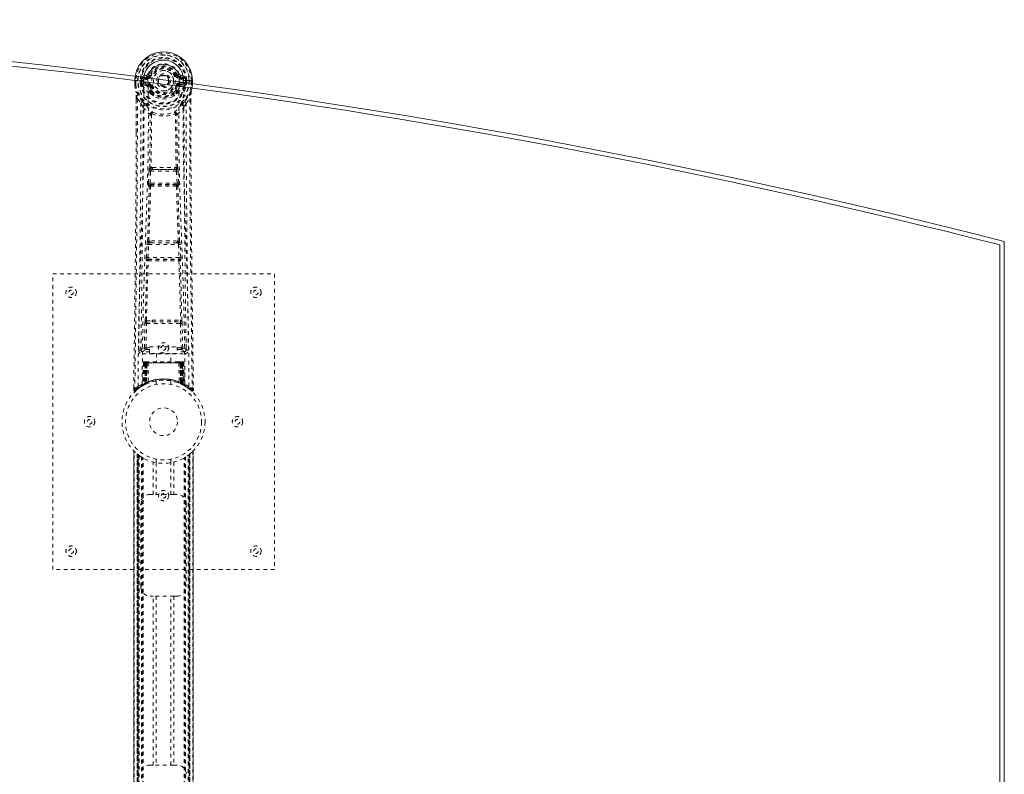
# Model space of a CAD drawing. Header units: inches. Extents: x 18.3 to 113.8, y 45.7 to 81.4.
# Tile 5 of 5: x 87.2 to 113.8, y 61 to 81.4. Entities that reach past the tile are written whole.
import ezdxf

# ---------------------------------------------------------------- set-up
doc = ezdxf.new("R2010")
doc.units = ezdxf.units.IN
doc.header["$MEASUREMENT"] = 0
doc.linetypes.add('SLD-Dashed', pattern=[0.075, 0.05, -0.025])
doc.linetypes.add('SLD-Solid', pattern=[0])

msp = doc.modelspace()

# ---------------------------------------------------------------- linework, layer by layer
at = {"color": 7, "linetype": 'SLD-Dashed', "lineweight": 0}
for p, q in [((90.702, 79.924), (90.647, 79.947)), ((90.291, 79.779), (90.291, 79.662)), ((90.295, 79.779), (90.291, 79.779)), ((90.291, 79.662), (90.291, 79.658)), ((90.292, 79.779), (90.292, 79.662)), ((90.348, 79.778), (90.295, 79.779)), ((90.321, 79.776), (90.321, 79.662)), ((90.371, 79.778), (90.348, 79.778)), ((90.529, 79.778), (90.371, 79.778)), ((90.442, 79.705), (90.442, 79.776)), ((90.442, 79.705), (90.472, 79.706)), ((90.442, 79.705), (90.442, 79.705)), ((90.477, 79.776), (90.472, 79.776)), ((90.472, 79.776), (90.472, 79.706)), ((90.472, 79.706), (90.477, 79.687)), ((90.477, 79.697), (90.477, 79.776)), ((90.477, 79.687), (90.477, 79.697)), ((90.614, 79.92), (90.495, 79.896)), ((90.512, 79.708), (90.512, 79.678)), ((90.512, 79.708), (90.642, 79.708)), ((90.642, 79.653), (90.512, 79.678)), ((90.512, 79.678), (90.642, 79.678)), ((90.525, 79.86), (90.642, 79.88)), ((90.525, 79.86), (90.525, 79.83)), ((90.642, 79.86), (90.525, 79.86)), ((90.642, 79.83), (90.525, 79.83)), ((90.535, 79.857), (90.529, 79.778)), ((90.642, 79.88), (90.642, 79.86)), ((90.642, 79.83), (90.642, 79.86)), ((90.642, 79.708), (90.642, 79.678)), ((90.642, 79.653), (90.642, 79.678)), ((90.647, 79.816), (90.649, 79.842)), ((90.647, 79.813), (90.647, 79.816)), ((90.702, 79.924), (90.724, 79.914)), ((91.417, 79.914), (91.439, 79.924)), ((91.439, 79.924), (91.443, 79.916)), ((91.499, 79.88), (91.616, 79.86)), ((91.499, 79.88), (91.499, 79.86)), ((91.616, 79.86), (91.499, 79.86)), ((91.499, 79.83), (91.499, 79.86)), ((91.616, 79.83), (91.499, 79.83)), ((91.499, 79.708), (91.499, 79.678)), ((91.499, 79.708), (91.629, 79.708)), ((91.629, 79.678), (91.499, 79.653)), ((91.499, 79.653), (91.499, 79.678)), ((91.499, 79.678), (91.629, 79.678)), ((91.646, 79.896), (91.527, 79.92)), ((91.616, 79.83), (91.616, 79.86)), ((91.629, 79.678), (91.629, 79.708)), ((91.664, 79.776), (91.669, 79.776)), ((91.664, 79.697), (91.664, 79.776)), ((91.669, 79.706), (91.664, 79.687)), ((91.664, 79.687), (91.664, 79.697)), ((91.669, 79.706), (91.669, 79.776)), ((91.699, 79.776), (91.699, 79.705)), ((91.699, 79.776), (91.699, 79.776)), ((91.699, 79.705), (91.699, 79.705)), ((91.821, 79.662), (91.821, 79.776)), ((91.849, 79.777), (91.849, 79.779)), ((91.849, 79.662), (91.849, 79.685)), ((91.85, 79.685), (91.85, 79.662)), ((91.85, 79.658), (91.85, 79.662)), ((90.484, 79.66), (90.487, 79.656)), ((90.487, 79.656), (90.488, 79.655)), ((90.487, 79.656), (90.488, 79.656)), ((90.498, 79.645), (90.488, 79.656)), ((90.498, 79.645), (90.612, 79.624)), ((90.724, 79.623), (90.697, 79.612)), ((90.702, 79.463), (90.702, 79.481)), ((90.722, 79.417), (90.71, 79.434)), ((90.726, 79.487), (90.726, 79.468)), ((91.415, 79.468), (91.416, 79.487)), ((91.444, 79.612), (91.417, 79.623)), ((91.439, 79.463), (91.439, 79.481)), ((91.529, 79.624), (91.643, 79.645)), ((91.654, 79.656), (91.643, 79.645)), ((91.643, 79.645), (91.643, 79.645)), ((91.643, 79.645), (91.643, 79.645)), ((91.654, 79.656), (91.658, 79.66)), ((90.333, 79.278), (90.33, 78.353)), ((90.334, 78.353), (90.334, 79.277)), ((90.363, 79.276), (90.459, 79.161)), ((91.682, 79.161), (91.778, 79.276)), ((91.807, 79.223), (91.807, 79.277)), ((91.808, 79.278), (91.808, 79.224)), ((90.743, 78.858), (90.743, 78.858)), ((91.398, 78.858), (91.398, 78.858)), ((90.66, 77.005), (90.677, 77.322)), ((90.705, 77.003), (90.721, 77.32)), ((90.721, 77.32), (91.42, 77.32)), ((90.771, 77.419), (90.731, 77.418)), ((90.74, 77.365), (90.779, 77.365)), ((91.362, 77.365), (90.779, 77.365)), ((91.362, 77.365), (91.401, 77.365)), ((91.41, 77.418), (91.37, 77.419)), ((91.42, 77.32), (91.436, 77.003)), ((91.481, 77.005), (91.464, 77.322)), ((91.436, 77.003), (90.705, 77.003)), ((90.684, 76.911), (90.67, 76.915)), ((90.728, 76.953), (90.714, 76.958)), ((90.714, 76.958), (91.427, 76.958)), ((91.427, 76.958), (91.413, 76.953)), ((91.457, 76.911), (91.472, 76.915)), ((90.705, 75.434), (90.672, 75.434)), ((91.469, 75.433), (91.436, 75.434)), ((90.605, 74.987), (90.622, 75.34)), ((90.65, 74.985), (90.667, 75.338)), ((90.667, 75.338), (91.474, 75.338)), ((90.714, 75.383), (90.682, 75.382)), ((91.427, 75.383), (90.714, 75.383)), ((91.427, 75.383), (91.459, 75.382)), ((91.474, 75.338), (91.491, 74.985)), ((91.536, 74.987), (91.519, 75.34)), ((90.612, 74.897), (90.62, 74.894)), ((91.491, 74.985), (90.65, 74.985)), ((90.664, 74.937), (90.656, 74.94)), ((90.656, 74.94), (91.485, 74.94)), ((91.485, 74.94), (91.477, 74.937)), ((91.521, 74.894), (91.529, 74.897)), ((88.071, 66.545), (88.071, 74.545)), ((88.071, 74.545), (94.071, 74.545)), ((94.071, 74.545), (94.071, 66.545)), ((90.609, 73.288), (90.766, 73.294)), ((91.375, 73.294), (91.532, 73.288)), ((90.552, 72.542), (90.567, 73.204)), ((90.597, 72.541), (90.612, 73.202)), ((90.612, 73.202), (91.529, 73.202)), ((90.62, 73.243), (90.773, 73.245)), ((90.773, 73.245), (91.368, 73.245)), ((91.368, 73.245), (91.521, 73.243)), ((91.529, 73.202), (91.545, 72.541)), ((91.589, 72.542), (91.574, 73.204)), ((90.462, 72.775), (90.458, 72.488)), ((91.683, 72.488), (91.679, 72.775)), ((90.458, 72.485), (90.459, 72.477)), ((90.597, 72.496), (90.597, 72.541)), ((90.597, 72.541), (90.691, 72.541)), ((90.597, 72.496), (90.691, 72.496)), ((90.691, 72.572), (91.441, 72.572)), ((90.691, 72.392), (90.691, 72.572)), ((91.441, 72.572), (91.441, 72.392)), ((91.441, 72.541), (91.545, 72.541)), ((91.441, 72.496), (91.545, 72.496)), ((91.545, 72.496), (91.545, 72.541)), ((91.682, 72.477), (91.683, 72.485)), ((90.503, 72.439), (90.503, 72.379)), ((90.691, 72.439), (90.503, 72.439)), ((90.503, 72.379), (91.638, 72.379)), ((91.441, 72.392), (90.691, 72.392)), ((90.876, 72.392), (90.876, 72.17)), ((91.266, 72.17), (91.266, 72.392)), ((91.638, 72.439), (91.441, 72.439)), ((91.638, 72.379), (91.638, 72.439)), ((90.525, 72.141), (90.504, 71.536)), ((90.538, 72.141), (90.517, 71.544)), ((90.538, 72.141), (90.525, 72.141)), ((90.559, 72.145), (90.536, 71.551)), ((90.556, 72.141), (90.536, 71.554)), ((90.624, 72.141), (90.556, 72.141)), ((90.564, 72.141), (90.563, 71.584)), ((90.572, 72.17), (90.564, 72.17)), ((90.571, 72.141), (90.564, 72.141)), ((90.578, 72.17), (90.568, 72.17)), ((90.571, 72.141), (91.57, 72.141)), ((90.571, 71.588), (90.571, 72.141)), ((90.577, 71.591), (90.577, 72.141)), ((90.577, 72.141), (90.584, 72.141)), ((90.584, 72.17), (90.578, 72.17)), ((90.584, 72.141), (90.584, 71.594)), ((91.557, 72.141), (90.584, 72.141)), ((90.64, 72.17), (90.586, 72.17)), ((90.596, 72.141), (90.595, 71.599)), ((90.602, 72.17), (90.596, 72.17)), ((90.602, 72.141), (90.596, 72.141)), ((90.602, 72.17), (90.64, 72.17)), ((90.602, 72.141), (91.539, 72.141)), ((90.602, 71.602), (90.602, 72.141)), ((90.604, 71.59), (90.624, 72.141)), ((90.624, 72.141), (90.605, 71.59)), ((90.655, 72.141), (90.624, 72.141)), ((90.624, 72.141), (90.624, 72.141)), ((90.655, 72.141), (90.65, 71.619)), ((90.662, 72.17), (90.654, 72.17)), ((91.487, 72.141), (90.655, 72.141)), ((91.479, 72.17), (90.662, 72.17)), ((91.487, 72.17), (91.479, 72.17)), ((91.487, 72.141), (91.491, 71.619)), ((91.517, 72.141), (91.487, 72.141)), ((91.555, 72.17), (91.501, 72.17)), ((91.501, 72.17), (91.539, 72.17)), ((91.536, 71.59), (91.517, 72.141)), ((91.517, 72.141), (91.518, 72.141)), ((91.518, 72.141), (91.537, 71.59)), ((91.585, 72.141), (91.518, 72.141)), ((91.545, 72.17), (91.539, 72.17)), ((91.545, 72.141), (91.539, 72.141)), ((91.539, 72.141), (91.539, 71.602)), ((91.546, 71.599), (91.545, 72.141)), ((91.563, 72.17), (91.557, 72.17)), ((91.557, 71.594), (91.557, 72.141)), ((91.557, 72.141), (91.564, 72.141)), ((91.573, 72.17), (91.563, 72.17)), ((91.564, 72.141), (91.564, 71.591)), ((91.577, 72.17), (91.57, 72.17)), ((91.577, 72.141), (91.57, 72.141)), ((91.57, 72.141), (91.57, 71.588)), ((91.578, 71.584), (91.577, 72.141)), ((91.605, 71.551), (91.582, 72.145)), ((91.585, 72.141), (91.605, 71.554)), ((91.603, 72.141), (91.624, 71.544)), ((91.616, 72.141), (91.603, 72.141)), ((91.616, 72.141), (91.638, 71.536)), ((90.265, 71.471), (90.264, 71.404)), ((90.265, 71.471), (90.264, 71.404)), ((90.264, 71.404), (90.294, 71.403)), ((90.266, 71.467), (90.266, 71.404)), ((90.313, 71.382), (90.355, 71.416)), ((90.489, 71.511), (90.502, 71.519)), ((90.504, 71.536), (90.517, 71.544)), ((90.521, 71.529), (90.587, 71.564)), ((90.536, 71.554), (90.604, 71.59)), ((90.563, 71.584), (90.571, 71.588)), ((90.576, 71.558), (90.563, 71.584)), ((90.576, 71.558), (90.567, 71.554)), ((90.583, 71.562), (90.576, 71.558)), ((90.584, 71.594), (90.577, 71.591)), ((90.589, 71.564), (90.577, 71.591)), ((90.581, 71.56), (90.589, 71.564)), ((90.596, 71.568), (90.584, 71.594)), ((90.587, 71.564), (90.588, 71.564)), ((90.588, 71.564), (90.596, 71.567)), ((90.595, 71.599), (90.602, 71.602)), ((90.607, 71.573), (90.595, 71.599)), ((90.614, 71.576), (90.602, 71.602)), ((90.605, 71.59), (90.604, 71.59)), ((90.614, 71.576), (90.607, 71.573)), ((90.871, 71.652), (90.871, 71.556)), ((91.271, 71.556), (91.271, 71.652)), ((91.539, 71.602), (91.528, 71.576)), ((91.534, 71.573), (91.528, 71.576)), ((91.546, 71.599), (91.534, 71.573)), ((91.537, 71.59), (91.536, 71.59)), ((91.537, 71.59), (91.605, 71.554)), ((91.539, 71.602), (91.546, 71.599)), ((91.557, 71.594), (91.545, 71.568)), ((91.564, 71.591), (91.552, 71.564)), ((91.553, 71.564), (91.554, 71.564)), ((91.554, 71.564), (91.569, 71.556)), ((91.564, 71.591), (91.557, 71.594)), ((91.57, 71.588), (91.558, 71.562)), ((91.565, 71.558), (91.558, 71.562)), ((91.578, 71.584), (91.565, 71.558)), ((91.592, 71.545), (91.565, 71.558)), ((91.57, 71.588), (91.578, 71.584)), ((91.586, 71.547), (91.621, 71.529)), ((91.624, 71.544), (91.638, 71.536)), ((91.633, 71.523), (91.646, 71.515)), ((91.639, 71.519), (91.652, 71.511)), ((91.786, 71.416), (91.828, 71.382)), ((91.847, 71.403), (91.827, 71.381)), ((91.877, 71.404), (91.876, 71.471)), ((90.265, 69.758), (90.265, 57.331)), ((90.266, 69.76), (90.266, 57.33)), ((90.266, 57.331), (90.266, 69.759)), ((90.266, 69.759), (90.266, 69.758)), ((90.278, 57.343), (90.278, 69.747)), ((90.356, 57.413), (90.356, 69.676)), ((90.356, 69.676), (90.356, 57.413)), ((90.36, 69.673), (90.36, 57.417)), ((90.4, 69.641), (90.364, 69.669)), ((90.364, 57.421), (90.364, 69.669)), ((90.364, 69.669), (90.364, 57.421)), ((90.37, 69.665), (90.37, 57.425)), ((90.379, 57.432), (90.379, 69.657)), ((90.38, 57.433), (90.38, 69.657)), ((90.382, 69.655), (90.382, 57.435)), ((90.384, 69.654), (90.384, 57.436)), ((90.415, 69.631), (90.415, 57.459)), ((90.472, 69.592), (90.468, 69.595)), ((90.472, 57.498), (90.472, 69.592)), ((90.498, 57.513), (90.498, 69.577)), ((90.515, 57.523), (90.515, 69.566)), ((91.626, 57.523), (91.626, 69.566)), ((91.644, 57.513), (91.644, 69.577)), ((91.669, 57.498), (91.669, 69.592)), ((91.735, 57.453), (91.735, 69.637)), ((91.757, 57.436), (91.757, 69.654)), ((91.759, 57.435), (91.759, 69.655)), ((91.761, 69.657), (91.763, 69.658)), ((91.761, 69.657), (91.761, 57.433)), ((91.765, 69.66), (91.765, 57.43)), ((91.781, 69.673), (91.775, 69.668)), ((91.777, 69.669), (91.777, 57.421)), ((91.777, 57.421), (91.777, 69.669)), ((91.78, 57.418), (91.78, 69.671)), ((91.786, 69.676), (91.781, 69.673)), ((91.781, 57.417), (91.781, 69.673)), ((91.786, 69.676), (91.786, 57.413)), ((91.786, 57.413), (91.786, 69.676)), ((91.864, 69.747), (91.864, 57.343)), ((91.876, 57.329), (91.876, 69.76)), ((91.876, 69.759), (91.876, 57.331)), ((91.876, 57.331), (91.876, 69.758)), ((90.789, 68.58), (90.789, 69.456)), ((90.871, 69.534), (90.871, 69.437)), ((90.873, 69.437), (90.873, 68.58)), ((91.268, 68.58), (91.268, 69.437)), ((91.271, 69.437), (91.271, 69.534)), ((91.352, 69.456), (91.352, 68.58)), ((90.706, 68.58), (90.789, 68.58)), ((91.352, 68.58), (90.789, 68.58)), ((91.352, 68.58), (91.436, 68.58)), ((90.456, 66.08), (90.456, 68.33)), ((91.686, 68.33), (91.686, 66.08)), ((94.071, 66.545), (88.071, 66.545)), ((90.789, 65.83), (90.706, 65.83)), ((90.789, 61.26), (90.789, 65.83)), ((91.352, 65.83), (90.789, 65.83)), ((90.873, 65.83), (90.873, 61.26)), ((91.268, 61.26), (91.268, 65.83)), ((91.352, 65.83), (91.352, 61.26)), ((91.436, 65.83), (91.352, 65.83)), ((90.706, 61.26), (90.789, 61.26)), ((91.352, 61.26), (90.789, 61.26)), ((91.352, 61.26), (91.436, 61.26))]:
    msp.add_line(p, q, dxfattribs=at)
at = {"color": 7, "linetype": 'SLD-Solid', "lineweight": 15}
for p, q in [((91.493, 79.732), (91.494, 79.813)), ((91.494, 79.816), (91.494, 79.813)), ((91.611, 79.716), (91.612, 79.778)), ((91.77, 79.778), (91.612, 79.778)), ((91.793, 79.778), (91.77, 79.778)), ((91.846, 79.779), (91.793, 79.778)), ((91.85, 79.779), (91.846, 79.779)), ((91.849, 79.685), (91.849, 79.777)), ((91.85, 79.779), (91.85, 79.685)), ((113.821, 75.42), (113.821, 51.67)), ((113.702, 51.762), (113.702, 75.328)), ((113.702, 75.328), (113.702, 51.762))]:
    msp.add_line(p, q, dxfattribs=at)
at = {"color": 7, "linetype": 'SLD-Solid', "lineweight": 15, "flags": 128}
for points in [[(90.649, 79.842), (90.653, 79.892), (90.676, 79.967), (90.715, 80.035), (90.769, 80.095), (90.834, 80.144), (90.908, 80.18), (90.988, 80.202), (91.071, 80.209), (91.153, 80.202), (91.233, 80.18), (91.307, 80.144), (91.372, 80.095), (91.426, 80.035), (91.465, 79.967), (91.488, 79.892), (91.494, 79.816), (91.494, 79.816)], [(91.849, 79.778), (91.849, 79.778), (91.85, 79.778), (91.85, 79.779)]]:
    msp.add_lwpolyline(points, dxfattribs=at)
at = {"color": 7, "linetype": 'SLD-Dashed', "lineweight": 0, "flags": 128}
for points in [[(90.301, 79.893), (90.299, 79.884), (90.291, 79.778)], [(90.291, 79.779), (90.299, 79.884), (90.301, 79.893)], [(90.291, 79.779), (90.291, 79.778), (90.292, 79.778), (90.292, 79.778)], [(90.291, 79.662), (90.304, 79.565), (90.32, 79.489)], [(90.291, 79.658), (90.292, 79.658), (90.294, 79.658), (90.297, 79.659), (90.301, 79.659), (90.305, 79.66), (90.31, 79.661), (90.315, 79.661), (90.321, 79.662)], [(90.292, 79.662), (90.292, 79.662), (90.291, 79.662), (90.291, 79.662)], [(90.321, 79.662), (90.314, 79.662), (90.308, 79.662), (90.303, 79.662), (90.298, 79.662), (90.294, 79.662), (90.292, 79.662)], [(90.383, 71.497), (90.39, 72.544), (90.41, 73.589), (90.439, 74.631), (90.474, 75.669), (90.508, 76.703), (90.534, 77.733), (90.542, 78.758), (90.53, 79.778)], [(90.472, 79.706), (90.472, 79.706), (90.472, 79.706)], [(90.477, 79.697), (90.494, 79.705), (90.512, 79.708)], [(90.525, 79.83), (90.502, 79.834), (90.482, 79.847)], [(90.492, 71.553), (90.501, 72.598), (90.522, 73.64), (90.554, 74.68), (90.591, 75.715), (90.627, 76.747), (90.654, 77.773), (90.662, 78.795), (90.647, 79.813)], [(90.642, 79.88), (90.679, 79.895), (90.692, 79.908)], [(90.692, 79.908), (90.698, 79.916), (90.702, 79.924)], [(90.752, 79.903), (90.746, 79.905), (90.741, 79.907), (90.736, 79.909), (90.732, 79.911), (90.729, 79.912), (90.726, 79.913), (90.725, 79.914), (90.724, 79.914)], [(91.39, 79.903), (91.395, 79.905), (91.4, 79.907), (91.405, 79.909), (91.409, 79.911), (91.412, 79.912), (91.415, 79.913), (91.417, 79.914), (91.417, 79.914)], [(91.649, 71.553), (91.641, 72.598), (91.619, 73.641), (91.588, 74.68), (91.55, 75.716), (91.514, 76.747), (91.488, 77.774), (91.48, 78.796), (91.493, 79.732)], [(91.758, 71.497), (91.751, 72.544), (91.732, 73.589), (91.702, 74.631), (91.667, 75.669), (91.633, 76.703), (91.608, 77.733), (91.599, 78.758), (91.611, 79.716)], [(91.659, 79.847), (91.639, 79.834), (91.616, 79.83)], [(91.629, 79.708), (91.648, 79.705), (91.664, 79.697)], [(91.669, 79.776), (91.673, 79.776), (91.68, 79.776), (91.689, 79.776), (91.699, 79.776)], [(91.669, 79.706), (91.669, 79.706), (91.669, 79.706)], [(91.85, 79.662), (91.837, 79.565), (91.821, 79.489)], [(91.85, 79.658), (91.849, 79.658), (91.847, 79.658), (91.844, 79.659), (91.841, 79.659), (91.836, 79.66), (91.831, 79.661), (91.826, 79.661), (91.821, 79.662)], [(91.849, 79.662), (91.847, 79.662), (91.843, 79.662), (91.839, 79.662), (91.833, 79.662), (91.827, 79.662), (91.821, 79.662)], [(91.85, 79.662), (91.851, 79.662), (91.849, 79.662), (91.849, 79.662)], [(90.291, 79.658), (90.303, 79.568), (90.322, 79.478)], [(90.32, 79.489), (90.32, 79.483), (90.322, 79.478)], [(90.501, 79.2), (90.401, 79.324), (90.322, 79.478)], [(90.64, 79.601), (90.626, 79.618), (90.612, 79.624)], [(90.702, 79.481), (90.67, 79.534), (90.64, 79.601)], [(90.697, 79.612), (90.724, 79.549), (90.754, 79.499)], [(90.722, 79.417), (90.796, 79.359), (90.853, 79.329)], [(90.752, 79.635), (90.746, 79.633), (90.741, 79.631), (90.736, 79.629), (90.732, 79.627), (90.729, 79.625), (90.726, 79.624), (90.725, 79.624), (90.724, 79.623)], [(91.288, 79.329), (91.345, 79.359), (91.42, 79.417)], [(91.387, 79.499), (91.417, 79.549), (91.444, 79.612)], [(91.39, 79.635), (91.395, 79.633), (91.4, 79.631), (91.405, 79.629), (91.409, 79.627), (91.412, 79.625), (91.415, 79.624), (91.417, 79.624), (91.417, 79.623)], [(91.439, 79.481), (91.472, 79.534), (91.501, 79.601)], [(91.501, 79.601), (91.515, 79.618), (91.529, 79.624)], [(91.64, 79.2), (91.741, 79.324), (91.82, 79.478)], [(91.82, 79.478), (91.837, 79.558), (91.85, 79.658)], [(91.82, 79.478), (91.821, 79.483), (91.821, 79.489)], [(90.363, 79.276), (90.361, 77.81), (90.352, 76.338), (90.338, 74.891), (90.335, 74.67), (90.333, 74.44), (90.33, 74.237), (90.328, 74.038), (90.325, 73.823), (90.323, 73.673), (90.321, 73.516), (90.319, 73.359), (90.318, 73.242), (90.316, 73.102), (90.314, 72.94), (90.309, 72.608), (90.307, 72.403), (90.304, 72.149), (90.3, 71.887), (90.297, 71.639), (90.294, 71.403)], [(90.333, 79.278), (90.333, 79.277), (90.334, 79.277), (90.336, 79.277), (90.34, 79.276), (90.345, 79.276), (90.351, 79.276), (90.357, 79.276), (90.363, 79.276)], [(90.459, 79.161), (90.459, 78.64), (90.457, 78.107), (90.454, 77.562), (90.451, 77.047), (90.447, 76.517), (90.441, 75.965), (90.436, 75.476), (90.433, 75.219), (90.43, 74.946), (90.426, 74.657), (90.422, 74.353), (90.419, 74.078), (90.416, 73.837), (90.413, 73.646), (90.41, 73.431), (90.407, 73.19), (90.404, 72.965), (90.402, 72.772), (90.4, 72.612), (90.398, 72.485)], [(91.743, 72.485), (91.742, 72.621), (91.739, 72.793), (91.737, 73.002), (91.733, 73.247), (91.73, 73.496), (91.727, 73.716), (91.725, 73.869), (91.723, 74.007), (91.722, 74.129), (91.72, 74.284), (91.718, 74.447), (91.716, 74.603), (91.706, 75.417), (91.697, 76.235), (91.689, 77.208), (91.684, 78.197), (91.682, 79.161)], [(91.778, 79.276), (91.78, 77.812), (91.789, 76.338), (91.803, 74.891), (91.806, 74.644), (91.809, 74.386), (91.812, 74.17), (91.815, 73.941), (91.818, 73.691), (91.821, 73.42), (91.824, 73.202), (91.827, 72.939), (91.832, 72.616), (91.834, 72.405), (91.838, 72.147), (91.841, 71.885), (91.844, 71.637), (91.847, 71.403)], [(91.806, 79.277), (91.807, 79.277), (91.808, 79.277), (91.808, 79.278)], [(91.808, 79.224), (91.816, 76.654), (91.844, 74.029), (91.877, 71.404)], [(90.518, 79.047), (90.605, 78.947), (90.705, 78.859)], [(90.596, 79.111), (90.606, 79.103), (90.611, 79.096)], [(90.753, 78.869), (90.748, 78.878), (90.741, 78.884), (90.733, 78.888), (90.725, 78.888), (90.718, 78.884), (90.711, 78.878), (90.707, 78.869), (90.705, 78.859)], [(91.436, 78.859), (91.434, 78.869), (91.43, 78.878), (91.423, 78.884), (91.416, 78.888), (91.408, 78.888), (91.4, 78.884), (91.393, 78.878), (91.388, 78.869)], [(91.436, 78.859), (91.537, 78.947), (91.623, 79.047)], [(91.53, 79.096), (91.535, 79.102), (91.545, 79.111)], [(90.696, 77.412), (90.706, 78.132), (90.707, 78.851)], [(90.743, 78.858), (90.742, 78.139), (90.731, 77.418)], [(91.41, 77.418), (91.399, 78.139), (91.398, 78.858)], [(91.446, 77.412), (91.435, 78.132), (91.434, 78.851)], [(90.33, 78.353), (90.325, 76.654), (90.298, 74.029), (90.265, 71.471)], [(90.677, 77.322), (90.682, 77.322), (90.692, 77.322), (90.706, 77.321), (90.721, 77.32)], [(90.74, 77.365), (90.739, 77.364), (90.737, 77.363), (90.734, 77.36), (90.728, 77.35), (90.724, 77.336), (90.721, 77.32)], [(90.771, 77.419), (91.071, 77.42), (91.37, 77.419)], [(90.779, 77.365), (91.071, 77.366), (91.362, 77.365)], [(91.42, 77.32), (91.435, 77.321), (91.449, 77.322), (91.459, 77.322), (91.464, 77.322)], [(90.66, 77.005), (90.665, 77.005), (90.676, 77.004), (90.69, 77.003), (90.705, 77.003)], [(90.714, 76.958), (90.709, 76.962), (90.706, 76.971), (90.705, 76.978), (90.704, 76.986), (90.704, 76.994), (90.705, 77.003)], [(91.436, 77.003), (91.437, 76.994), (91.437, 76.986), (91.437, 76.978), (91.436, 76.971), (91.432, 76.962), (91.427, 76.958)], [(91.436, 77.003), (91.451, 77.003), (91.465, 77.004), (91.476, 77.005), (91.481, 77.005)], [(90.638, 75.429), (90.662, 76.171), (90.684, 76.911)], [(90.672, 75.434), (90.697, 76.176), (90.719, 76.916)], [(91.422, 76.916), (91.444, 76.176), (91.469, 75.433)], [(91.504, 75.429), (91.479, 76.171), (91.457, 76.911)], [(90.622, 75.34), (90.625, 75.372), (90.625, 75.374)], [(90.622, 75.34), (90.627, 75.34), (90.637, 75.339), (90.652, 75.338), (90.667, 75.338)], [(91.474, 75.338), (91.489, 75.338), (91.504, 75.339), (91.514, 75.34), (91.519, 75.34)], [(91.519, 75.34), (91.516, 75.372), (91.516, 75.374)], [(90.576, 73.285), (90.596, 74.091), (90.62, 74.894)], [(90.605, 74.987), (90.61, 74.987), (90.62, 74.986), (90.635, 74.986), (90.65, 74.985)], [(90.609, 73.288), (90.629, 74.094), (90.654, 74.898)], [(91.487, 74.898), (91.512, 74.094), (91.532, 73.288)], [(91.491, 74.985), (91.506, 74.986), (91.521, 74.986), (91.531, 74.987), (91.536, 74.987)], [(91.565, 73.285), (91.546, 74.091), (91.521, 74.894)], [(90.766, 73.294), (91.071, 73.294), (91.375, 73.294)], [(90.567, 73.204), (90.572, 73.203), (90.582, 73.203), (90.597, 73.203), (90.612, 73.202)], [(90.773, 73.245), (91.071, 73.245), (91.368, 73.245)], [(91.529, 73.202), (91.544, 73.203), (91.559, 73.203), (91.569, 73.203), (91.574, 73.204)], [(90.552, 72.542), (90.482, 72.514), (90.458, 72.485)], [(90.503, 72.439), (90.527, 72.468), (90.597, 72.496)], [(90.552, 72.542), (90.557, 72.542), (90.567, 72.542), (90.581, 72.542), (90.597, 72.541)], [(91.545, 72.541), (91.561, 72.542), (91.575, 72.542), (91.585, 72.542), (91.589, 72.542)], [(91.545, 72.496), (91.614, 72.468), (91.638, 72.439)], [(91.683, 72.485), (91.659, 72.514), (91.589, 72.542)], [(90.525, 72.141), (90.528, 72.141), (90.536, 72.141), (90.549, 72.141), (90.564, 72.141)], [(90.577, 72.141), (90.563, 72.141), (90.55, 72.141), (90.542, 72.141), (90.538, 72.141)], [(90.556, 72.141), (90.557, 72.141), (90.559, 72.141), (90.562, 72.141), (90.567, 72.141), (90.573, 72.141), (90.58, 72.141), (90.588, 72.141), (90.596, 72.141)], [(91.545, 72.141), (91.553, 72.141), (91.561, 72.141), (91.568, 72.141), (91.574, 72.141), (91.579, 72.141), (91.583, 72.141), (91.585, 72.141), (91.585, 72.141)], [(91.555, 72.17), (91.555, 72.17), (91.553, 72.17)], [(91.603, 72.141), (91.6, 72.141), (91.591, 72.141), (91.579, 72.141), (91.564, 72.141)], [(91.577, 72.141), (91.592, 72.141), (91.605, 72.141), (91.614, 72.141), (91.616, 72.141)], [(91.585, 72.141), (91.584, 72.148), (91.583, 72.15)], [(90.267, 71.404), (90.269, 71.396), (90.272, 71.388), (90.277, 71.382), (90.284, 71.377), (90.291, 71.374), (90.298, 71.374), (90.306, 71.376), (90.312, 71.38)], [(90.314, 71.381), (90.347, 71.409), (90.355, 71.416)], [(90.431, 71.473), (90.48, 71.505), (90.525, 71.531)], [(90.571, 71.588), (90.576, 71.578), (90.58, 71.569), (90.583, 71.564), (90.583, 71.562)], [(91.607, 71.547), (91.606, 71.552), (91.606, 71.554)], [(91.622, 71.528), (91.661, 71.505), (91.71, 71.473)], [(91.644, 71.518), (91.637, 71.529), (91.633, 71.543)], [(91.877, 71.404), (91.877, 71.404), (91.875, 71.404), (91.868, 71.403), (91.859, 71.403), (91.853, 71.404), (91.847, 71.403)], [(91.829, 71.384), (91.836, 71.38), (91.844, 71.377), (91.852, 71.377), (91.86, 71.378), (91.867, 71.382), (91.872, 71.387), (91.876, 71.394), (91.877, 71.401)], [(91.775, 69.668), (91.779, 69.671), (91.78, 69.672), (91.781, 69.673)], [(90.877, 69.437), (90.875, 69.437), (90.873, 69.437)], [(91.268, 69.437), (91.257, 69.435), (91.232, 69.432)]]:
    msp.add_lwpolyline(points, dxfattribs=at)
at = {"color": 7, "linetype": 'SLD-Dashed', "lineweight": 0}
for centre, radius in [((91.071, 79.769), 0.7), ((91.071, 79.769), 0.69), ((91.071, 79.769), 0.623), ((91.071, 79.769), 0.32), ((91.071, 79.769), 0.275), ((91.071, 79.769), 0.188), ((91.071, 79.769), 0.157), ((91.071, 79.769), 0.142), ((91.071, 79.769), 0.139), ((91.071, 79.769), 0.138), ((88.571, 74.045), 0.141), ((88.571, 74.045), 0.0625), ((93.571, 74.045), 0.141), ((93.571, 74.045), 0.0625), ((91.071, 72.545), 0.14), ((91.071, 72.545), 0.0625), ((91.071, 70.545), 1.125), ((91.071, 70.545), 1.03), ((91.071, 70.545), 0.376), ((89.071, 70.545), 0.141), ((89.071, 70.545), 0.0625), ((93.071, 70.545), 0.141), ((93.071, 70.545), 0.0625), ((91.071, 68.545), 0.14), ((91.071, 68.545), 0.0625), ((88.571, 67.045), 0.141), ((93.571, 67.045), 0.141), ((88.571, 67.045), 0.0625), ((93.571, 67.045), 0.0625)]:
    msp.add_circle(centre, radius, dxfattribs=at)
at = {"color": 7, "linetype": 'SLD-Solid', "lineweight": 15}
for centre, radius, start, end in [((66.071, -111.585), 193.005, 75.67613, 104.32387), ((66.071, -111.585), 192.887, 75.70338, 104.29662), ((66.071, -111.585), 192.887, 75.70338, 104.29662), ((91.071, 79.769), 0.78, 0, 170.8494), ((91.071, 79.769), 0.78, 0.7166, 170.8485), ((91.071, 79.785), 0.541, 359.2707, 172.3132), ((91.488, 79.581), 0.233, 58.0388, 88.5928)]:
    msp.add_arc(centre, radius, start, end, dxfattribs=at)
at = {"color": 7, "linetype": 'SLD-Dashed', "lineweight": 0}
for centre, radius, start, end in [((91.071, 79.769), 0.75, 0.5684, 179.4316), ((91.071, 79.769), 0.629, 0.6527, 179.3473), ((91.071, 79.769), 0.599, 0.6527, 179.3473), ((91.071, 79.769), 0.459, 22.774, 157.226), ((90.605, 79.964), 0.0454, 281.2502, 337.5703), ((91.071, 79.769), 0.4, 22.774, 157.226), ((91.071, 79.769), 0.376, 22.774, 157.226), ((91.071, 79.769), 0.346, 22.7738, 157.2262), ((91.071, 79.769), 0.275, 90.0001, 269.9999), ((91.071, 79.769), 0.275, 270.0001, 89.9999), ((92.037, 78.576), 1.474, 111.6203, 113.9262), ((91.536, 79.964), 0.0454, 202.4878, 258.6917), ((90.321, 79.662), 0.03, 180.0028, 185.051), ((90.339, 80.3), 0.524, 264.9411, 268.044), ((91.071, 79.769), 0.758, 188.0937, 351.9063), ((90.469, 80.824), 1.049, 268.5369, 270.1565), ((91.071, 79.769), 0.632, 185.8274, 354.1726), ((91.071, 79.769), 0.602, 186.0327, 353.9673), ((91.071, 79.769), 0.593, 172.3909, 179.3289), ((90.563, 79.694), 0.0863, 184.5615, 202.6934), ((90.687, 79.82), 0.206, 158.3448, 172.3389), ((90.511, 79.647), 0.0306, 89.0724, 154.5732), ((90.524, 79.89), 0.0299, 167.8899, 271.9542), ((90.649, 79.591), 0.221, 90.3085, 122.52), ((90.643, 79.91), 0.0301, 162.3516, 268.5753), ((90.642, 79.949), 0.089, 270, 337.226), ((90.642, 79.949), 0.119, 270.0006, 337.2261), ((90.642, 79.589), 0.119, 22.7733, 90), ((90.642, 79.589), 0.089, 22.774, 90), ((91.499, 79.949), 0.119, 202.775, 269.9994), ((91.499, 79.589), 0.119, 90.0001, 157.2255), ((91.499, 79.949), 0.089, 202.774, 270), ((91.499, 79.589), 0.089, 90, 157.226), ((91.505, 79.952), 0.0715, 209.6358, 265.2015), ((91.499, 79.91), 0.0301, 271.4243, 17.6488), ((91.617, 79.89), 0.0299, 268.0482, 12.1078), ((91.63, 79.647), 0.0306, 25.4317, 90.9227), ((91.455, 79.82), 0.206, 7.6602, 21.6555), ((91.549, 79.701), 0.116, 339.6186, 353.1265), ((91.071, 79.769), 0.593, 0.6711, 7.6091), ((91.806, 80.268), 0.491, 271.7203, 275.0299), ((91.071, 79.769), 0.787, 188.0937, 351.9063), ((89.147, 79.307), 1.187, 358.5706, 8.7912), ((86.849, 78.66), 3.568, 9.9429, 13.2522), ((90.94, 79.865), 0.499, 204.8889, 243.9933), ((90.879, 79.866), 0.441, 210.2268, 246.4265), ((90.642, 79.623), 0.0299, 91.0999, 178.7741), ((90.67, 79.596), 0.031, 31.5729, 169.8998), ((90.636, 79.588), 0.0649, 21.3196, 85.0763), ((90.732, 79.478), 0.0305, 44.5487, 174.2825), ((90.724, 79.441), 0.0459, 88.3018, 118.8646), ((90.725, 79.422), 0.046, 88.2957, 118.8062), ((90.747, 79.459), 0.0449, 175.0918, 213.9402), ((90.761, 79.413), 0.0396, 127.1306, 174.8136), ((91.071, 79.769), 0.376, 202.774, 337.226), ((90.752, 79.465), 0.0347, 87.2625, 140.6069), ((91.071, 79.781), 0.453, 220.4514, 319.5486), ((90.759, 79.469), 0.033, 181.8709, 228.3863), ((91.071, 79.809), 0.494, 227.4887, 312.5113), ((91.071, 79.769), 0.346, 202.7741, 337.2259), ((91.071, 79.762), 0.411, 219.7066, 320.2934), ((91.409, 79.478), 0.0305, 5.7216, 135.4472), ((91.389, 79.465), 0.0347, 39.3986, 92.7321), ((91.382, 79.469), 0.033, 311.6125, 358.1187), ((91.38, 79.413), 0.0396, 5.1697, 52.8768), ((91.417, 79.422), 0.0459, 61.1857, 91.7097), ((91.417, 79.441), 0.0459, 61.1354, 91.6982), ((91.206, 79.86), 0.492, 295.7072, 335.4808), ((91.376, 79.462), 0.0626, 314.0925, 0.8706), ((91.262, 79.867), 0.441, 293.5931, 329.7441), ((91.505, 79.588), 0.0649, 94.9221, 158.682), ((91.499, 79.623), 0.0299, 1.1684, 88.9531), ((95.292, 78.66), 3.568, 166.7478, 170.0571), ((92.995, 79.307), 1.187, 171.2126, 181.4269), ((90.793, 78.842), 0.461, 129.1758, 136.3338), ((85.692, 76.591), 5.416, 26.9759, 28.3262), ((92.052, 80.778), 2.213, 225.5085, 228.8668), ((91.071, 79.749), 0.473, 242.6129, 297.3874), ((90.089, 80.778), 2.213, 311.1332, 314.4915), ((96.384, 76.625), 5.342, 151.6643, 153.0332), ((91.349, 78.843), 0.46, 43.6606, 50.8295), ((91.783, 79.517), 0.241, 268.7506, 275.3781), ((-409.05, 80.366), 499.57, 359.09608, 359.84877), ((90.579, 79.045), 0.0608, 58.0011, 177.4297), ((91.343, 79.608), 0.893, 214.9902, 231.1465), ((90.766, 78.855), 0.0608, 73.7745, 175.9548), ((90.756, 78.857), 0.0128, 102.3291, 173.3697), ((90.825, 78.853), 0.0738, 124.9765, 166.7603), ((91.071, 79.782), 0.966, 250.8185, 289.1822), ((91.071, 79.707), 0.844, 250.0601, 289.9396), ((90.798, 79.608), 0.893, 308.8523, 325.0114), ((91.376, 78.855), 0.0608, 4.0434, 106.2257), ((91.316, 78.853), 0.0738, 13.2455, 55.0177), ((91.385, 78.857), 0.0128, 6.6477, 77.6669), ((91.562, 79.045), 0.0608, 2.5683, 122.0044), ((591.192, 80.366), 499.571, 180.15123, 180.90392), ((90.694, 78.851), 0.0133, 356.7983, 33.9649), ((90.74, 78.788), 0.0709, 87.2871, 117.2742), ((91.401, 78.788), 0.0708, 62.7112, 92.7187), ((91.447, 78.851), 0.0134, 146.1152, 183.2652), ((90.858, 77.331), 0.181, 153.5373, 182.7753), ((90.726, 77.345), 0.0735, 85.51, 114.1516), ((90.741, 77.41), 0.0457, 178.2733, 268.1457), ((90.834, 77.407), 0.104, 173.857, 204.0356), ((90.871, 77.405), 0.101, 172.2334, 203.4725), ((91.27, 77.405), 0.101, 336.5241, 7.765), ((91.307, 77.407), 0.104, 335.968, 6.1394), ((91.4, 77.41), 0.0457, 271.8531, 1.7308), ((91.363, 77.322), 0.0575, 357.8245, 47.5871), ((91.416, 77.345), 0.0729, 65.7376, 94.6046), ((91.284, 77.331), 0.181, 357.2188, 26.4684), ((90.821, 76.976), 0.163, 169.7829, 201.8698), ((91.32, 76.976), 0.163, 338.1243, 10.2233), ((90.715, 76.913), 0.0451, 90.8601, 176.7747), ((90.729, 76.908), 0.0451, 90.8965, 176.6079), ((90.713, 76.842), 0.0749, 85.0924, 112.9508), ((90.777, 76.922), 0.0574, 147.5053, 185.9268), ((91.071, 114.289), 37.374, 269.4617, 270.5381), ((91.071, 109.548), 32.597, 269.3981, 270.6019), ((91.412, 76.908), 0.0451, 3.3956, 89.0999), ((91.364, 76.922), 0.0578, 354.2224, 32.3454), ((91.428, 76.842), 0.075, 67.0738, 94.8912), ((91.427, 76.913), 0.0451, 3.2253, 89.1399), ((90.761, 75.373), 0.136, 155.3419, 179.2429), ((90.665, 75.35), 0.0843, 84.8717, 108.7961), ((90.682, 75.428), 0.0448, 177.9354, 222.9039), ((90.759, 75.424), 0.0869, 173.4604, 208.3392), ((90.785, 75.422), 0.0814, 171.2422, 208.6942), ((91.071, 42.643), 32.793, 89.3606, 90.6392), ((91.356, 75.422), 0.0814, 331.3106, 8.7484), ((91.383, 75.424), 0.0867, 331.6255, 6.5758), ((91.458, 75.428), 0.0455, 271.2536, 1.8264), ((91.477, 75.35), 0.0837, 71.1192, 95.2104), ((91.38, 75.373), 0.136, 0.7111, 24.7141), ((90.682, 75.425), 0.0425, 220.4652, 270.3982), ((90.735, 75.34), 0.068, 141.1119, 181.6264), ((91.071, 42.011), 33.374, 89.3874, 90.6126), ((91.406, 75.34), 0.068, 358.3597, 38.9064), ((90.812, 74.957), 0.209, 171.5833, 196.4967), ((90.657, 74.895), 0.0451, 90.5933, 177.0787), ((90.665, 74.892), 0.0451, 90.6219, 177.0111), ((90.646, 74.807), 0.0908, 85.1461, 107.0248), ((90.704, 74.97), 0.0563, 164.2659, 211.7613), ((90.708, 74.904), 0.0546, 143.5255, 186.9855), ((91.071, 111.533), 36.637, 269.3487, 270.6512), ((91.071, 107.749), 32.814, 269.2909, 270.7091), ((91.476, 74.892), 0.0451, 2.9905, 89.3795), ((91.432, 74.904), 0.055, 353.1639, 36.3316), ((91.437, 74.97), 0.0564, 328.2428, 15.7299), ((91.484, 74.895), 0.0451, 2.9183, 89.4066), ((91.495, 74.807), 0.091, 73.0032, 94.839), ((91.329, 74.957), 0.209, 343.5057, 8.4144), ((90.969, 73.203), 0.401, 168.1482, 179.9208), ((90.602, 73.149), 0.139, 86.8583, 100.6185), ((90.621, 73.289), 0.0456, 184.1735, 268.2442), ((90.72, 73.291), 0.111, 181.7891, 205.6565), ((90.854, 73.282), 0.0888, 172.3573, 204.4032), ((91.287, 73.282), 0.0889, 335.6062, 7.6333), ((91.423, 73.291), 0.109, 334.2138, 358.3464), ((91.52, 73.289), 0.0456, 271.7549, 355.8274), ((91.539, 73.147), 0.141, 79.4708, 93.0529), ((91.173, 73.203), 0.401, 0.0761, 11.8385), ((90.717, 73.203), 0.105, 157.5233, 180.3761), ((91.424, 73.203), 0.105, 359.6308, 22.4698), ((90.434, 74.082), 1.597, 268.7164, 270.869), ((90.503, 72.484), 0.105, 179.2618, 269.9952), ((90.501, 72.482), 0.0423, 186.5656, 271.965), ((90.597, 72.541), 0.0451, 179.0342, 269.5726), ((91.544, 72.541), 0.0451, 270.4274, 0.9041), ((91.638, 72.484), 0.105, 270.0048, 0.7382), ((91.64, 72.482), 0.0423, 268.0397, 353.4296), ((91.708, 74.077), 1.593, 269.1291, 271.2877), ((90.555, 72.14), 0.03, 90.0015, 178.0091), ((90.586, 72.097), 0.0741, 106.7311, 144.0597), ((90.568, 72.14), 0.03, 90.03, 178.0299), ((90.582, 72.005), 0.164, 91.7092, 100.6243), ((90.586, 72.14), 0.03, 90.0612, 178.0706), ((90.591, 72.135), 0.0356, 82.0644, 170.2959), ((90.987, 72.148), 0.416, 176.9852, 180.9717), ((91.163, 72.147), 0.585, 177.9615, 180.6047), ((91.01, 72.148), 0.427, 177.0656, 180.9563), ((91.041, 72.148), 0.446, 177.1811, 180.9058), ((91.047, 72.148), 0.446, 177.1811, 180.9058), ((90.654, 72.14), 0.0299, 90.1859, 178.207), ((90.653, 72.14), 0.0299, 90.1814, 178.207), ((90.691, 72.147), 0.0369, 141.8534, 189.668), ((91.452, 72.148), 0.0354, 349.2656, 39.213), ((91.487, 72.14), 0.0299, 1.793, 89.8186), ((91.488, 72.14), 0.0299, 1.7955, 89.816), ((91.089, 72.148), 0.45, 359.104, 2.7905), ((91.1, 72.148), 0.446, 359.0942, 2.8189), ((91.555, 72.14), 0.03, 1.9294, 89.9388), ((91.129, 72.148), 0.428, 359.0511, 2.9269), ((90.979, 72.147), 0.585, 359.3953, 2.0385), ((91.559, 72.002), 0.166, 79.5986, 88.3383), ((91.157, 72.148), 0.413, 359.0174, 3.035), ((91.573, 72.14), 0.03, 1.9701, 89.97), ((91.556, 72.097), 0.0741, 35.9403, 73.2689), ((91.586, 72.14), 0.03, 1.998, 89.9958), ((91.071, 70.545), 1.158, 47.8706, 132.1289), ((91.071, 70.513), 1.19, 60.8884, 119.1116), ((91.071, 70.545), 1.127, 60.4888, 119.5112), ((91.071, 70.546), 1.155, 64.3785, 115.6215), ((91.071, 70.546), 1.155, 65.0797, 114.9203), ((91.071, 70.546), 1.155, 66.0604, 113.9396), ((91.071, 70.582), 1.12, 67.9469, 112.0531), ((91.07, 70.504), 1.208, 124.6669, 131.8422), ((90.294, 71.403), 0.03, 179.2779, 312.1373), ((90.365, 71.447), 0.0834, 211.8862, 232.5687), ((91.066, 70.551), 1.12, 124.628, 132.0876), ((91.058, 70.307), 1.368, 114.4287, 119.5518), ((90.413, 71.497), 0.03, 180.1681, 304.0702), ((91.07, 70.545), 1.127, 119.5101, 124.6487), ((90.474, 71.537), 0.03, 301.0403, 358.0195), ((90.533, 71.565), 0.0429, 196.9836, 245.8264), ((90.487, 71.545), 0.0299, 300.2746, 358.0894), ((91.063, 70.558), 1.112, 118.6429, 120.2547), ((91.052, 70.921), 0.824, 126.3723, 131.7306), ((91.047, 70.931), 0.81, 125.4952, 130.865), ((90.52, 71.687), 0.138, 269.419, 293.4574), ((91.076, 70.534), 1.14, 114.2912, 119.1674), ((90.506, 71.555), 0.0299, 299.2233, 358.194), ((90.508, 71.553), 0.0273, 297.6593, 2.2987), ((91.05, 70.933), 0.806, 124.3195, 129.6138), ((90.575, 71.59), 0.0297, 295.4868, 358.5108), ((90.576, 71.591), 0.0297, 295.4326, 358.521), ((91.026, 70.994), 0.729, 121.0005, 125.2152), ((90.621, 71.602), 0.0345, 344.8463, 31.018), ((91.521, 71.602), 0.0346, 148.9924, 195.1335), ((91.114, 70.993), 0.731, 54.7895, 58.9949), ((91.072, 70.547), 1.125, 60.7989, 65.7413), ((91.566, 71.591), 0.0297, 181.4722, 244.5743), ((91.567, 71.59), 0.0297, 181.4752, 244.5272), ((91.091, 70.933), 0.806, 50.3875, 55.6814), ((91.071, 70.546), 1.126, 59.7359, 64.7299), ((91.091, 70.927), 0.815, 49.1505, 54.4893), ((91.06, 70.523), 1.153, 59.9608, 64.0331), ((91.089, 70.921), 0.824, 48.2694, 53.6277), ((91.635, 71.555), 0.0299, 181.8043, 240.7706), ((91.635, 71.555), 0.03, 196.8865, 241.2765), ((91.654, 71.545), 0.0299, 181.9015, 239.7265), ((91.608, 71.565), 0.0429, 294.1617, 343.0315), ((91.071, 70.546), 1.126, 55.3493, 60.4919), ((91.687, 71.573), 0.0715, 211.6448, 238.9195), ((91.101, 70.597), 1.068, 58.9315, 59.8634), ((91.668, 71.537), 0.03, 181.9763, 238.9557), ((91.083, 70.307), 1.369, 60.4489, 65.5705), ((91.728, 71.497), 0.03, 235.9353, 359.8264), ((91.073, 70.548), 1.124, 47.9082, 55.3625), ((91.068, 70.5), 1.213, 48.1749, 55.3209), ((91.847, 71.403), 0.03, 227.8633, 0.7215), ((91.132, 70.605), 1.211, 224.3395, 225.1498), ((91.091, 70.571), 1.158, 231.1289, 232.3881), ((91.071, 70.545), 1.125, 232.2637, 239.3842), ((91.071, 70.545), 1.126, 237.8663, 240.4246), ((91.069, 70.548), 1.128, 299.5782, 302.1309), ((91.048, 70.573), 1.161, 307.6136, 308.8694), ((91.092, 70.521), 1.093, 307.6182, 315.759), ((90.706, 68.33), 0.25, 90, 180), ((91.436, 68.33), 0.25, 0, 90), ((90.706, 66.08), 0.25, 180, 270), ((91.436, 66.08), 0.25, 270, 0), ((90.706, 61.01), 0.25, 90, 180), ((91.436, 61.01), 0.25, 0, 90)]:
    msp.add_arc(centre, radius, start, end, dxfattribs=at)

doc.saveas('drawing.dxf')
